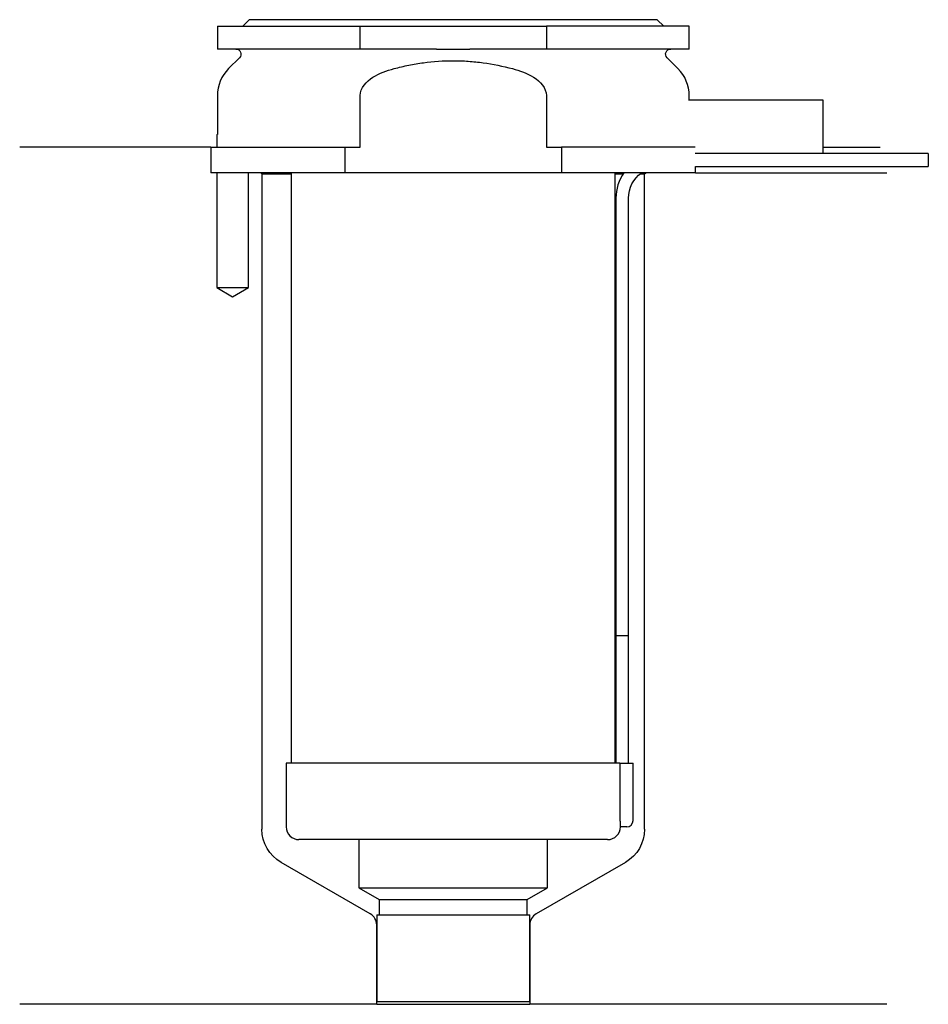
# Model space of a CAD drawing. Header units: inches. Extents: x 23.5 to 94.8, y 207.1 to 284.3.
import ezdxf

# ---------------------------------------------------------------- set-up
doc = ezdxf.new("R2010")
doc.units = ezdxf.units.IN
for name, color, linetype in [('201', 7, 'Continuous'), ('30', 7, 'Continuous'), ('32', 7, 'Continuous')]:
    doc.layers.add(name, color=color, linetype=linetype)

msp = doc.modelspace()

# ---------------------------------------------------------------- linework, layer by layer
at = {"layer": '201', "color": 113}
for p, q in [((38.526, 274.313), (23.526, 274.313)), ((38.526, 274.313), (38.526, 272.313)), ((86.525, 274.313), (90.992, 274.313)), ((38.976, 272.313), (38.976, 263.313)), ((41.476, 263.313), (41.476, 272.313)), ((42.426, 272.313), (42.526, 272.213)), ((42.526, 272.213), (44.826, 272.213)), ((42.526, 272.213), (42.526, 220.824)), ((70.225, 272.213), (70.836, 272.213)), ((72.151, 272.213), (72.526, 272.213)), ((72.526, 272.213), (72.626, 272.313)), ((72.526, 220.824), (72.526, 272.213)), ((76.526, 272.313), (91.526, 272.313)), ((38.976, 263.313), (40.226, 262.591)), ((40.226, 262.591), (41.476, 263.313)), ((51.021, 214.187), (44.026, 218.226)), ((71.026, 218.226), (64.031, 214.187)), ((51.521, 207.098), (51.521, 213.321)), ((63.531, 213.321), (63.531, 207.098)), ((51.521, 207.098), (23.526, 207.098)), ((51.521, 207.098), (63.531, 207.098)), ((91.526, 207.098), (63.531, 207.098))]:
    msp.add_line(p, q, dxfattribs=at)
at = {"layer": '201', "color": 113, "extrusion": (0, 0, -1)}
for centre, start, end in [((-45.526, 220.824), 300, 360), ((-69.526, 220.824), 180, 240)]:
    msp.add_arc(centre, 3, start, end, dxfattribs=at)
at = {"layer": '201', "color": 113}
for centre, start, end in [((50.521, 213.321), 0, 60), ((64.531, 213.321), 120, 180)]:
    msp.add_arc(centre, 1, start, end, dxfattribs=at)
at = {"layer": '30', "color": 113}
for p, q in [((41.526, 284.313), (41.026, 283.813)), ((73.526, 284.313), (41.526, 284.313)), ((74.026, 283.813), (73.526, 284.313)), ((39.026, 283.813), (39.026, 282.013)), ((39.026, 283.813), (50.228, 283.813)), ((50.228, 283.813), (64.823, 283.813)), ((50.228, 282.013), (50.228, 283.813)), ((64.823, 283.813), (64.823, 282.013)), ((76.026, 283.813), (64.823, 283.813)), ((76.026, 282.013), (76.026, 283.813)), ((50.228, 282.013), (39.026, 282.013)), ((56.221, 282.013), (50.228, 282.013)), ((64.823, 282.013), (58.83, 282.013)), ((76.026, 282.013), (64.823, 282.013)), ((40.758, 281.33), (39.904, 280.476)), ((75.147, 280.476), (74.293, 281.33)), ((39.026, 278.355), (39.026, 275.313)), ((50.228, 274.313), (50.228, 278.355)), ((64.823, 278.355), (64.823, 274.313)), ((76.026, 278.013), (76.026, 278.355)), ((38.976, 275.313), (38.976, 274.313)), ((38.976, 275.313), (39.026, 275.313)), ((38.526, 274.313), (38.526, 272.313)), ((38.526, 274.313), (49.04, 274.313)), ((49.04, 274.313), (50.228, 274.313)), ((49.04, 272.313), (49.04, 274.313)), ((64.823, 274.313), (66.011, 274.313)), ((66.011, 274.313), (66.011, 272.313)), ((76.484, 274.313), (66.011, 274.313)), ((94.776, 273.813), (86.525, 273.813)), ((94.776, 273.813), (94.776, 272.813)), ((76.526, 272.313), (76.526, 272.813)), ((76.526, 272.813), (94.776, 272.813)), ((49.04, 272.313), (38.526, 272.313)), ((38.976, 272.313), (38.976, 263.313)), ((41.476, 263.313), (41.476, 272.313)), ((44.826, 272.313), (44.826, 226.013)), ((66.011, 272.313), (49.04, 272.313)), ((76.526, 272.313), (66.011, 272.313)), ((70.226, 226.013), (70.226, 272.313)), ((70.276, 270.313), (70.276, 236.013)), ((71.276, 236.013), (71.276, 270.313)), ((38.976, 263.313), (41.476, 263.313)), ((70.276, 236.013), (71.276, 236.013)), ((70.276, 236.013), (71.276, 236.013)), ((70.276, 236.013), (70.276, 226.013)), ((71.276, 226.013), (71.276, 236.013)), ((70.599, 226.013), (44.426, 226.013)), ((44.426, 226.013), (44.426, 221.013)), ((70.599, 226.013), (70.599, 221.513)), ((70.599, 226.013), (71.626, 226.013)), ((71.626, 221.513), (71.626, 226.013)), ((71.126, 221.013), (70.622, 221.013)), ((69.626, 220.013), (45.426, 220.013)), ((50.126, 220.013), (50.126, 216.234)), ((64.926, 216.234), (64.926, 220.013)), ((50.126, 216.234), (51.721, 215.313)), ((50.126, 216.234), (64.926, 216.234)), ((63.331, 215.313), (64.926, 216.234)), ((51.721, 215.313), (63.331, 215.313)), ((51.721, 215.313), (51.721, 214.113)), ((63.331, 214.113), (63.331, 215.313)), ((51.521, 214.113), (63.531, 214.113)), ((51.521, 214.113), (51.521, 207.313)), ((63.531, 207.313), (63.531, 214.113)), ((51.521, 207.313), (63.531, 207.313))]:
    msp.add_line(p, q, dxfattribs=at)
at = {"layer": '30', "color": 113, "extrusion": (0, 0, -1)}
for centre, radius, start, end in [((-40.476, 281.613), 0.4, 90, 225), ((-74.576, 281.613), 0.4, -45, 90), ((-73.776, 270.313), 2.5, 0, 53.12953)]:
    msp.add_arc(centre, radius, start, end, dxfattribs=at)
at = {"layer": '30', "color": 113}
for centre, radius, start, end in [((42.026, 278.355), 3, 135, 180), ((73.026, 278.355), 3, 0, 45), ((73.776, 270.313), 3.5, 145.14891, 180), ((45.426, 221.013), 1, 180, 270), ((69.626, 221.013), 1, -90, 0), ((71.126, 221.513), 0.5, -90, 0)]:
    msp.add_arc(centre, radius, start, end, dxfattribs=at)
for points, knots in [([(56.221, 282.013), (56.651, 282.013), (57.081, 282.01), (57.538, 282.01), (57.566, 282.01), (57.621, 282.01), (57.703, 282.01), (57.896, 282.01), (58.061, 282.011), (58.391, 282.012), (58.61, 282.013), (58.83, 282.013)], [0, 0, 0, 0, 0.5, 0.5, 0.53125, 0.53125, 0.5625, 0.625, 0.75, 0.75, 1, 1, 1, 1]), ([(52.888, 280.476), (53.077, 280.526), (53.269, 280.573), (53.652, 280.663), (53.843, 280.704), (54.42, 280.82), (54.805, 280.885), (55.965, 281.043), (56.743, 281.097), (57.723, 281.097), (57.919, 281.094), (58.312, 281.08), (58.509, 281.07), (59.098, 281.029), (59.487, 280.989), (60.647, 280.83), (61.41, 280.674), (62.163, 280.476)], [0, 0, 0, 0, 0.0625, 0.0625, 0.125, 0.125, 0.25, 0.25, 0.5, 0.5, 0.5625, 0.5625, 0.625, 0.625, 0.75, 0.75, 1, 1, 1, 1]), ([(50.228, 278.355), (50.228, 278.964), (50.71, 279.471), (51.729, 280.118), (52.309, 280.324), (52.888, 280.476)], [0, 0, 0, 0, 0.5, 0.5, 1, 1, 1, 1]), ([(62.163, 280.476), (62.746, 280.323), (63.311, 280.124), (64.343, 279.471), (64.823, 278.966), (64.823, 278.355)], [0, 0, 0, 0, 0.5, 0.5, 1, 1, 1, 1]), ([(70.599, 221.513), (70.599, 221.458), (70.6, 221.402), (70.602, 221.297), (70.604, 221.247), (70.607, 221.161), (70.61, 221.123), (70.614, 221.063), (70.616, 221.041), (70.618, 221.028), (70.619, 221.018), (70.621, 221.013)], [0, 0, 0, 0, 0.208202, 0.208202, 0.416635, 0.416635, 0.625338, 0.625338, 0.835614, 0.835614, 1, 1, 1, 1])]:
    msp.add_open_spline(points, degree=3, knots=knots, dxfattribs=at)
at = {"layer": '32', "color": 113}
for p, q in [((86.526, 278.013), (75.983, 278.013)), ((86.526, 273.813), (86.526, 278.013)), ((86.526, 273.813), (76.484, 273.813))]:
    msp.add_line(p, q, dxfattribs=at)

doc.saveas('drawing.dxf')
